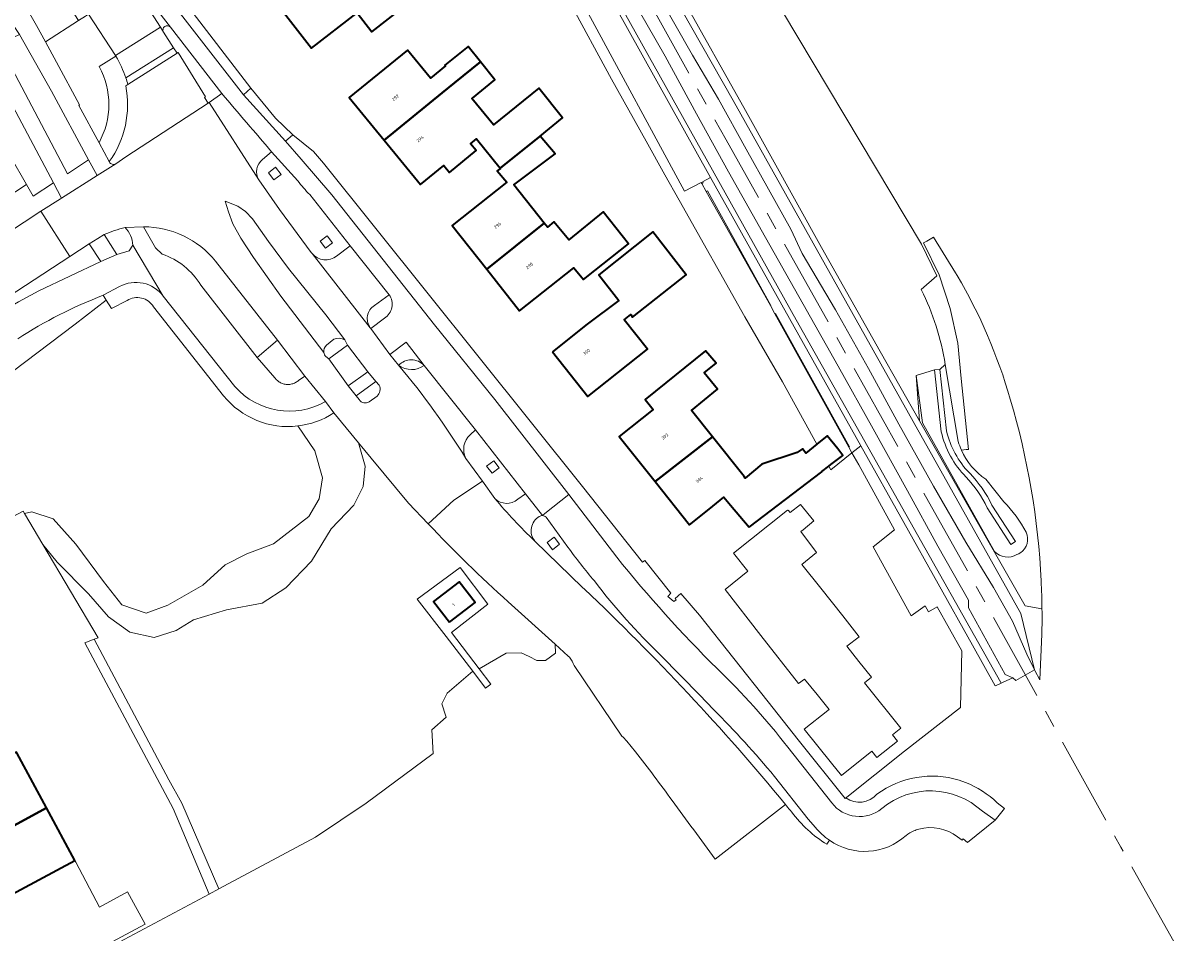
# Model space of a CAD drawing. Header units: metres. Extents: x 154586 to 156144, y 460369 to 462495.
# Tile 19 of 25: x 155422 to 155551, y 461432 to 461534. Entities that reach past the tile are written whole.
import ezdxf
from ezdxf.enums import TextEntityAlignment as Align

# ---------------------------------------------------------------- set-up
doc = ezdxf.new("R2010")
doc.units = ezdxf.units.M
doc.linetypes.add('AM-AS-SO', pattern=[16, 10, -2, 2, -2])
for name, color, linetype, lineweight in [('B-WE-AM-AS_SPOOR_TREIN-G', 10, 'AM-AS-SO', 18), ('B-WE-GR-BEPLANTING_CULTUUR_BODEMBEDEKKER-GV', 90, 'Continuous', 18), ('B-WE-GR-BEPLANTING_CULTUUR_BOSPLANTSOEN-GV', 90, 'Continuous', 18), ('B-WE-GR-BOS_LOOF-GV', 40, 'Continuous', 13), ('B-WE-GR-GROENVOORZIENING-GV', 80, 'Continuous', 18), ('B-WE-GW-TALUD_KRUIN-G', 90, 'Continuous', 18), ('B-WE-IE-TERREINAFSCHEIDING_KUNSTMATIG_HEKWERK-G', 20, 'IE-TERREINAFSCHEIDING_KUNSTMATIG-SO', 18), ('B-WE-OG-BEBOUWING-GV', 7, 'Continuous', 35), ('B-WE-OG-BEBOUWING-T18', 10, 'Continuous', 18), ('B-WE-OG-TERREIN_BEGROEID-GV', 7, 'Continuous', 18), ('B-WE-OG-TERREIN_ERF-GV', 7, 'Continuous', 18), ('B-WE-OG-TERREIN_OEVER-GV', 7, 'Continuous', 18), ('B-WE-VH-OPENVERHARDING_BETONELEMENT-GV', 90, 'Continuous', 18), ('B-WE-VH-VERHARDING_ASFALT-GV', 252, 'Continuous', 18), ('B-WE-VH-VERHARDING_BETONSTRAATSTEEN-GV', 7, 'Continuous', 18), ('B-WE-VH-VERHARDING_HALFVERHARDING-GV', 252, 'Continuous', 18), ('B-WE-VH-VERHARDING_HALFVERHARDING_GRASBETONSTEEN-GV', 130, 'Continuous', 18), ('B-WE-VH-VERHARDING_STRAATBAKSTEEN-GV', 252, 'Continuous', 18), ('B-WE-VH-VERHARDING_TEGEL-GV', 252, 'Continuous', 18)]:
    doc.layers.add(name, color=color, linetype=linetype, lineweight=lineweight)
doc.styles.add('NLCS-ISO-M200-T18', font='NLCS-ISO.ttf', dxfattribs={"height": 0.36})
doc.linetypes.add('IE-TERREINAFSCHEIDING_KUNSTMATIG-SO', pattern='A,4,[82,NLCS.SHX,S=0.75,R=90,X=0,Y=0],4,-2', length=10)

msp = doc.modelspace()

# ---------------------------------------------------------------- linework, layer by layer
at = {"layer": 'B-WE-AM-AS_SPOOR_TREIN-G', "flags": 128}
msp.add_lwpolyline([(156143.724, 460368.701), (156140.302, 460374.77), (156125.261, 460401.826), (156110.971, 460427.356), (156097.197, 460452.217), (156084.31, 460475.181), (156069.781, 460501.144), (156052.825, 460531.525), (156032.415, 460568.085), (156016.604, 460596.383), (156002.927, 460620.847), (155986.286, 460650.656), (155972.31, 460675.55), (155960.201, 460697.267), (155941.908, 460730.161), (155926.553, 460757.664), (155912.596, 460782.629), (155898.723, 460807.55), (155884.514, 460832.972), (155874.42, 460851.088), (155855.512, 460885.017), (155839.199, 460914.231), (155821.78, 460945.401), (155804.55, 460976.228), (155788.385, 461005.226), (155772.79, 461033.136), (155759.103, 461057.626), (155743.701, 461085.255), (155727.742, 461113.741), (155714.259, 461137.805), (155701.543, 461160.74), (155688.031, 461184.967), (155672.897, 461211.998), (155658.384, 461238), (155648.351, 461255.973), (155631.803, 461285.539), (155617.005, 461312.012), (155604.143, 461335.108), (155586.106, 461367.342), (155573.02, 461390.792), (155559.991, 461413.975), (155544.73, 461441.297), (155529.591, 461468.574), (155516.181, 461492.539), (155500.425, 461520.67), (155487.311, 461544.201), (155472.908, 461569.975), (155459.676, 461593.56), (155452.428, 461606.124), (155446.443, 461616.221), (155440.009, 461626.758), (155432.431, 461638.783), (155427.999, 461645.62), (155419.637, 461658.231), (155411.687, 461669.817), (155404.43, 461680.083), (155396.489, 461691.108), (155386.222, 461704.969), (155375.934, 461718.105), (155367.385, 461728.826), (155358.538, 461739.712), (155349.636, 461750.151), (155339.349, 461762.035), (155326.593, 461776.143), (155315.623, 461787.804), (155302.965, 461800.863), (155286.683, 461817.004), (155279.088, 461824.405), (155265.87, 461837.192), (155251.91, 461850.736), (155235.055, 461867.015), (155223.768, 461877.851), (155210.731, 461890.47), (155196.665, 461904.045), (155180.515, 461919.578), (155162.215, 461937.301), (155146.061, 461952.951), (155129.233, 461969.126), (155112.429, 461985.449), (155089.419, 462007.664), (155069.182, 462027.224), (155049.179, 462046.54), (155031.327, 462063.779), (155013.24, 462081.298), (154991.538, 462102.251), (154971.216, 462121.853), (154947.336, 462145.018), (154926.087, 462165.465), (154903.331, 462187.394), (154885.668, 462204.449), (154866.26, 462223.265), (154854.532, 462234.618), (154837.057, 462251.563), (154828.307, 462260.46), (154819.869, 462269.224), (154807.197, 462281.919), (154798.331, 462290.411), (154775.258, 462312.873), (154762.216, 462325.461), (154742.643, 462344.37), (154723.927, 462362.402), (154710.544, 462375.359), (154692.99, 462392.257), (154675.511, 462409.117), (154657.482, 462426.5), (154637.826, 462445.435), (154617.093, 462465.509), (154594.11, 462487.696), (154586.212, 462495.316)], dxfattribs=at)
at = {"layer": 'B-WE-GR-BEPLANTING_CULTUUR_BODEMBEDEKKER-GV', "flags": 128}
for points in [[(155431.906, 461530.145), (155428.896, 461534.782), (155428.544, 461534.556), (155427.772, 461534.059), (155424.047, 461531.667), (155425.289, 461529.393), (155427.885, 461524.6), (155427.787, 461524.539), (155430.066, 461520.35)], [(155430.095, 461528.899), (155431.961, 461530.06), (155431.906, 461530.145)], [(155435.069, 461510.92), (155436.397, 461508.576), (155437.143, 461507.846)], [(155441.477, 461504.372), (155447.803, 461496.269), (155450.086, 461498.187), (155443.136, 461507.072)]]:
    msp.add_lwpolyline(points, dxfattribs=at)
for points in [[(155421.156, 461532.5), (155418.831, 461531.395), (155426.517, 461516.856), (155428.88, 461518.445), (155424.739, 461526.152)], [(155412.301, 461520.812), (155414.949, 461522.201), (155417.636, 461523.61), (155420.188, 461518.744), (155421.92, 461515.676), (155422.665, 461514.356), (155424.942, 461515.853), (155419.117, 461526.848), (155417.142, 461530.449), (155402.61, 461522.633), (155405.578, 461517.286), (155406.615, 461517.83), (155409.652, 461519.423)]]:
    msp.add_lwpolyline(points, close=True, dxfattribs=at)
at = {"layer": 'B-WE-GR-BEPLANTING_CULTUUR_BODEMBEDEKKER-GV'}
for points in [[(155430.066, 461520.35, 0.2553513), (155430.095, 461528.899)], [(155443.136, 461507.072, 0.2253532), (155435.069, 461510.92)], [(155437.143, 461507.846, -0.1793284), (155441.477, 461504.372)]]:
    msp.add_lwpolyline(points, format="xyb", dxfattribs=at)
at = {"layer": 'B-WE-GR-BEPLANTING_CULTUUR_BOSPLANTSOEN-GV', "flags": 128}
for points in [[(155397.767, 461693.535), (155407.323, 461680.354), (155416.423, 461667.278), (155424.151, 461655.873), (155431.888, 461644.11), (155437.93, 461634.717), (155444.752, 461623.7), (155458.757, 461599.989), (155465.244, 461588.858), (155485.954, 461551.613), (155491.943, 461541.451), (155501.223, 461525.092), (155533.5, 461467.521), (155535.047, 461461.22), (155535.05, 461461.136)], [(155522.329, 461503.867), (155524.06, 461505.423), (155522.343, 461508.984), (155466.958, 461601.741), (155464.937, 461605.165), (155462.705, 461608.442), (155443.958, 461634.441), (155437.588, 461644.605)], [(155433.206, 461502.654), (155431.463, 461501.736), (155430.866, 461502.702), (155427.386, 461500), (155417.5, 461492.564), (155406.354, 461485.016), (155397.923, 461479.682), (155387.361, 461473.14), (155384.694, 461471.27), (155384.578, 461470.783), (155384.964, 461470.461), (155388.532, 461471.347), (155396.883, 461475.7), (155404.015, 461478.39), (155408.083, 461479.751), (155412.062, 461480.73), (155413.916, 461480.541), (155415.397, 461479.177), (155416.236, 461477.721), (155417.804, 461477.047), (155417.928, 461477.112), (155421.541, 461478.994), (155421.686, 461478.75)], [(155444.036, 461491.961), (155436.184, 461501.948)], [(155535.869, 461468.033), (155533.97, 461468.374), (155522.134, 461489.127), (155521.744, 461494.225), (155523.799, 461494.851), (155524.396, 461494.917), (155525.022, 461495.463)], [(155452.369, 461488.566), (155454.271, 461485.782), (155455.133, 461482.754), (155454.756, 461480.384), (155453.601, 461478.424), (155449.653, 461475.329), (155446.661, 461474.231), (155444.221, 461472.969), (155441.709, 461470.709), (155437.799, 461468.456), (155435.369, 461467.581), (155432.612, 461468.481), (155430.554, 461471.116), (155427.479, 461475.317), (155424.927, 461478.131), (155422.508, 461478.946), (155421.686, 461478.75), (155423.745, 461475.283), (155425.352, 461473.274), (155428.895, 461469.731), (155431.125, 461467.146), (155433.506, 461465.421), (155436.27, 461464.819), (155438.719, 461465.624), (155440.682, 461466.803), (155444.383, 461467.926), (155448.353, 461468.673), (155451.012, 461470.395), (155453.902, 461473.413), (155456.119, 461477.018), (155458.647, 461479.668), (155459.707, 461481.772), (155459.929, 461484.069), (155459.172, 461486.675), (155456.402, 461490.037)], [(155421.686, 461478.75), (155422.508, 461478.946), (155424.927, 461478.131), (155427.479, 461475.317), (155430.554, 461471.116), (155432.612, 461468.481), (155435.369, 461467.581), (155437.799, 461468.456), (155441.709, 461470.709), (155444.221, 461472.969), (155446.661, 461474.231), (155449.653, 461475.329), (155453.601, 461478.424), (155454.756, 461480.384), (155455.133, 461482.754), (155454.271, 461485.782), (155452.369, 461488.566)], [(155535.05, 461461.136), (155535.636, 461460.074), (155535.855, 461465.214)]]:
    msp.add_lwpolyline(points, dxfattribs=at)
at = {"layer": 'B-WE-GR-BEPLANTING_CULTUUR_BOSPLANTSOEN-GV'}
for points in [[(155436.184, 461501.948, 0.4149667), (155433.206, 461502.654)], [(155525.022, 461495.463, 0.0736432), (155522.329, 461503.867)], [(155452.369, 461488.566, -0.2574561), (155444.036, 461491.961)], [(155456.402, 461490.037, -0.1167232), (155452.369, 461488.566)], [(155535.855, 461465.214, 0.0085117), (155535.869, 461468.033)]]:
    msp.add_lwpolyline(points, format="xyb", dxfattribs=at)
at = {"layer": 'B-WE-GR-BOS_LOOF-GV', "flags": 128}
for points in [[(155467.007, 461477.581), (155464.802, 461479.891), (155460.59, 461484.954), (155459.172, 461486.675), (155459.929, 461484.069), (155459.707, 461481.772), (155458.647, 461479.668), (155456.119, 461477.018), (155453.902, 461473.413), (155451.012, 461470.395), (155448.353, 461468.673), (155444.383, 461467.926), (155440.682, 461466.803), (155438.719, 461465.624), (155436.27, 461464.819), (155433.506, 461465.421), (155431.125, 461467.146), (155428.895, 461469.731), (155425.352, 461473.274), (155423.745, 461475.283), (155429.965, 461464.809), (155429.527, 461464.648)], [(155429.527, 461464.648), (155437.889, 461448.855), (155439.375, 461446.247), (155443.524, 461436.639), (155454.354, 461442.43), (155460.036, 461446.242), (155467.558, 461451.816), (155467.425, 461454.455), (155469.013, 461455.897), (155468.973, 461456.022), (155468.534, 461457.39), (155469.12, 461458.588), (155472.006, 461461.04), (155469.029, 461464.955), (155465.756, 461469.116), (155470.577, 461472.698), (155473.681, 461468.57), (155469.611, 461465.382), (155472.724, 461461.319), (155475.762, 461463.09), (155477.419, 461463.111), (155478.315, 461462.703), (155479.179, 461462.251), (155480.166, 461462.25), (155481.266, 461463.056), (155481.236, 461464.076), (155475.99, 461468.819)]]:
    msp.add_lwpolyline(points, dxfattribs=at)
at = {"layer": 'B-WE-GR-BOS_LOOF-GV'}
msp.add_lwpolyline([(155475.99, 461468.819, -0.020006), (155467.007, 461477.581)], format="xyb", dxfattribs=at)
at = {"layer": 'B-WE-GR-GROENVOORZIENING-GV', "flags": 128}
for points in [[(155468.459, 461571.771), (155508.291, 461500.472), (155531.258, 461459.788), (155531.292, 461459.72), (155531.524, 461459.826), (155532.598, 461460.313), (155531.729, 461460.67), (155527.614, 461468.171), (155527.622, 461469.017), (155524.197, 461475.09), (155520.783, 461481.295), (155516.91, 461488.244), (155512.994, 461495.266), (155508.575, 461503.11), (155504.837, 461509.711), (155500.701, 461517.08), (155497.115, 461523.582), (155493.59, 461530.075), (155489.693, 461536.888)], [(155484.952, 461534.882), (155495.768, 461514.909), (155497.632, 461515.904), (155497.701, 461515.781), (155497.838, 461515.857), (155497.772, 461515.976), (155498.669, 461516.457), (155515.536, 461486.342), (155520.359, 461477.729), (155528.065, 461463.971), (155530.617, 461459.414), (155530.722, 461459.461), (155531.292, 461459.72), (155531.258, 461459.788), (155508.291, 461500.472), (155468.459, 461571.771)], [(155492.683, 461537.187), (155496.643, 461530.162), (155499.57, 461525.248), (155502.686, 461519.634), (155507.688, 461510.635), (155508.968, 461507.937), (155512.7, 461501.586), (155516.403, 461495.033), (155519.813, 461488.785), (155523.696, 461481.805), (155527.328, 461475.532), (155530.421, 461470.43), (155532.571, 461466.668), (155534.152, 461462.951), (155535.022, 461461.187), (155535.05, 461461.136), (155535.047, 461461.22), (155533.5, 461467.521), (155501.223, 461525.092), (155491.943, 461541.451)]]:
    msp.add_lwpolyline(points, dxfattribs=at)
for points in [[(155449.695, 461516.191), (155450.486, 461516.803), (155449.875, 461517.594), (155449.083, 461516.983)], [(155498.189, 461514.882), (155505.396, 461502.07), (155505.458, 461502.105), (155498.333, 461514.962)], [(155456.263, 461509.118), (155455.652, 461509.909), (155454.86, 461509.298), (155455.472, 461508.506)], [(155514.198, 461486.193), (155514.257, 461486.226), (155505.964, 461501.192), (155505.888, 461501.15)], [(155474.96, 461483.882), (155474.349, 461484.673), (155473.557, 461484.062), (155474.169, 461483.27)], [(155481.742, 461475.297), (155481.131, 461476.088), (155480.339, 461475.477), (155480.951, 461474.685)]]:
    msp.add_lwpolyline(points, close=True, dxfattribs=at)
at = {"layer": 'B-WE-GW-TALUD_KRUIN-G', "flags": 128}
msp.add_lwpolyline([(155382.831, 461470.03), (155384.694, 461471.27), (155387.361, 461473.14), (155397.923, 461479.682), (155406.354, 461485.016), (155417.5, 461492.564), (155427.386, 461500), (155430.866, 461502.702)], dxfattribs=at)
at = {"layer": 'B-WE-IE-TERREINAFSCHEIDING_KUNSTMATIG_HEKWERK-G', "flags": 128}
for points in [[(155277.436, 461833.581), (155276.116, 461832.167), (155283.272, 461825.128), (155292.196, 461816.484), (155302.758, 461805.875), (155308.334, 461800.181), (155314.965, 461793.378), (155320.177, 461787.999), (155327.046, 461780.724), (155333.789, 461773.371), (155345.421, 461760.419), (155350.328, 461754.664), (155360.003, 461743.222), (155371.061, 461729.742), (155381.959, 461716.074), (155386.563, 461710.112), (155392.644, 461702.163), (155401.343, 461690.367), (155410.404, 461677.667), (155419.454, 461664.635), (155427.827, 461652.238), (155432.782, 461644.619), (155440.515, 461632.452), (155444.653, 461625.739), (155449.844, 461617.203), (155459.963, 461599.926), (155467.375, 461586.818), (155474.675, 461573.888), (155479.617, 461565.044), (155484.567, 461556.225), (155491.921, 461543.066), (155495.458, 461536.729), (155502.6, 461523.953), (155511.142, 461508.603), (155517.727, 461496.912), (155522.134, 461489.127), (155533.97, 461468.374)], [(155434.472, 461628.904), (155445.231, 461611.247), (155455.051, 461594.369), (155458.796, 461587.845), (155469.701, 461568.425), (155477.49, 461554.417), (155487.9, 461535.792), (155498.669, 461516.457)], [(155498.669, 461516.457), (155515.536, 461486.342)], [(155497.701, 461515.781), (155497.632, 461515.904)], [(155498.189, 461514.882), (155497.701, 461515.781)], [(155505.396, 461502.07), (155498.189, 461514.882)], [(155505.888, 461501.15), (155505.396, 461502.07)], [(155514.198, 461486.193), (155505.888, 461501.15)], [(155421.686, 461478.75), (155421.541, 461478.994), (155417.928, 461477.112)], [(155423.745, 461475.283), (155421.686, 461478.75)], [(155429.527, 461464.648), (155429.965, 461464.809), (155423.745, 461475.283)]]:
    msp.add_lwpolyline(points, dxfattribs=at)
at = {"layer": 'B-WE-OG-BEBOUWING-GV', "flags": 128}
for points in [[(155460.082, 461543.838), (155449.971, 461536.023), (155453.898, 461530.95), (155459.025, 461534.92), (155460.66, 461532.781), (155465.622, 461536.691), (155465.651, 461536.714)], [(155472.85, 461529.436), (155471.471, 461531.143), (155468.849, 461529.062), (155468.93, 461528.981), (155467.245, 461527.598), (155464.666, 461530.753), (155458.147, 461525.424), (155462.054, 461520.645), (155468.583, 461525.961), (155469.944, 461527.07)], [(155472.85, 461529.436), (155469.944, 461527.07), (155468.583, 461525.961), (155462.054, 461520.645), (155466.136, 461515.652), (155468.768, 461517.804), (155469.401, 461517.03), (155472.382, 461519.467), (155471.749, 461520.241), (155472.437, 461520.804), (155475.084, 461517.508), (155479.549, 461521.104), (155482.067, 461523.131), (155479.416, 461526.483), (155474.312, 461522.349), (155471.914, 461525.31), (155471.974, 461525.359), (155474.471, 461527.413)], [(155473.568, 461506.147), (155480.022, 461511.342), (155476.619, 461515.644), (155481.256, 461519.088), (155479.549, 461521.104), (155475.084, 461517.508), (155475.117, 461517.467), (155474.739, 461517.196), (155475.819, 461515.93), (155469.674, 461511.073)], [(155473.568, 461506.147), (155477.243, 461501.499), (155483.328, 461506.313), (155484.423, 461505.013), (155485.694, 461506.019), (155489.477, 461509.012), (155486.64, 461512.58), (155482.775, 461509.473), (155481.099, 461511.473), (155480.387, 461510.88), (155480.022, 461511.342)], [(155480.944, 461496.902), (155484.925, 461491.891), (155491.609, 461497.202), (155488.992, 461500.495), (155489.719, 461501.066), (155489.935, 461500.769), (155495.936, 461505.525), (155492.207, 461510.363), (155486.152, 461505.513), (155488.381, 461502.666), (155484.841, 461500)], [(155498.89, 461487.368), (155496.553, 461490.312), (155499.464, 461492.683), (155497.978, 461494.548), (155499.302, 461495.629), (155498.113, 461497.007), (155491.356, 461491.522), (155492.228, 461490.411), (155488.438, 461487.403), (155492.461, 461482.333)], [(155503.011, 461477.199), (155511.167, 461483.434), (155511.155, 461483.455), (155511.956, 461484.063), (155512.182, 461484.234), (155513.533, 461485.259), (155512.979, 461486.005), (155511.77, 461487.468), (155511.573, 461487.308), (155510.601, 461486.522), (155509.364, 461485.522), (155508.986, 461486.009), (155508.418, 461485.603), (155504.445, 461484.28), (155502.572, 461482.728), (155502.443, 461482.891), (155498.89, 461487.368), (155492.461, 461482.333), (155496.33, 461477.457), (155498.544, 461479.215), (155500.178, 461480.586), (155500.931, 461479.686)], [(155469.394, 461466.535), (155472.271, 461468.763), (155470.467, 461471.093), (155467.59, 461468.864)], [(155420.844, 461451.903), (155420.814, 461451.958), (155406.673, 461444.329), (155408.29, 461441.326), (155411.427, 461442.975), (155413.168, 461439.741), (155424.177, 461445.714)], [(155424.177, 461445.714), (155413.168, 461439.741), (155414.693, 461436.908), (155411.569, 461435.239), (155413.178, 461432.249), (155413.194, 461432.22), (155427.368, 461439.791)]]:
    msp.add_lwpolyline(points, close=True, dxfattribs=at)
at = {"layer": 'B-WE-OG-TERREIN_BEGROEID-GV', "flags": 128}
for points in [[(155526.356, 461505.471), (155526.184, 461505.764), (155523.69, 461509.758), (155522.956, 461509.309), (155522.59, 461509.117), (155524.32, 461505.528), (155525.55, 461501.751), (155526.413, 461497.845), (155526.789, 461493.887), (155527.632, 461485.943), (155527.364, 461485.915)], [(155383.473, 461473.951), (155382.213, 461472.377), (155382.186, 461471.203), (155382.831, 461470.03), (155384.694, 461471.27), (155387.361, 461473.14), (155397.923, 461479.682), (155406.354, 461485.016), (155417.5, 461492.564), (155427.386, 461500), (155430.866, 461502.702), (155430.533, 461503.242)], [(155530.543, 461474.497), (155522.474, 461488.922), (155521.744, 461494.225), (155522.134, 461489.127), (155533.97, 461468.374), (155535.869, 461468.033)], [(155527.364, 461485.915), (155526.825, 461485.865)], [(155529.563, 461482.591), (155531.582, 461480.056)]]:
    msp.add_lwpolyline(points, dxfattribs=at)
at = {"layer": 'B-WE-OG-TERREIN_BEGROEID-GV'}
for points in [[(155532.312, 461491.584, 0.061637), (155526.356, 461505.471)], [(155430.533, 461503.242, 0.0514572), (155420.94, 461498.35)], [(155535.776, 461471.174, 0.0602585), (155532.312, 461491.584)], [(155526.825, 461485.865, 0.1413577), (155529.563, 461482.591)], [(155531.582, 461480.056, -0.0761055), (155534.088, 461476.637)], [(155534.088, 461476.637, -0.3794336), (155533.44, 461474.338)], [(155533.058, 461474.152, -0.3614478), (155530.543, 461474.497)], [(155533.44, 461474.338, -0.0568581), (155533.058, 461474.152)], [(155535.869, 461468.033, 0.0092341), (155535.776, 461471.174)]]:
    msp.add_lwpolyline(points, format="xyb", dxfattribs=at)
at = {"layer": 'B-WE-OG-TERREIN_ERF-GV', "flags": 128}
for points in [[(155460.082, 461543.838), (155465.651, 461536.714), (155465.622, 461536.691), (155460.66, 461532.781), (155459.025, 461534.92), (155453.898, 461530.95), (155449.971, 461536.023), (155446.098, 461541.027), (155451.159, 461544.946), (155449.463, 461547.207), (155454.401, 461551.021), (155456.283, 461548.699)], [(155480.022, 461511.342), (155480.387, 461510.88), (155481.099, 461511.473), (155482.775, 461509.473), (155486.64, 461512.58), (155489.477, 461509.012), (155485.694, 461506.019), (155484.423, 461505.013), (155483.328, 461506.313), (155477.243, 461501.499), (155473.568, 461506.147), (155469.674, 461511.073), (155475.819, 461515.93), (155474.739, 461517.196), (155475.117, 461517.467), (155475.084, 461517.508), (155472.437, 461520.804), (155471.749, 461520.241), (155472.382, 461519.467), (155469.401, 461517.03), (155468.768, 461517.804), (155466.136, 461515.652), (155462.054, 461520.645), (155458.147, 461525.424), (155464.666, 461530.753), (155467.245, 461527.598), (155468.93, 461528.981), (155468.849, 461529.062), (155471.471, 461531.143), (155472.85, 461529.436), (155474.471, 461527.413), (155471.974, 461525.359), (155471.914, 461525.31), (155474.312, 461522.349), (155479.416, 461526.483), (155482.067, 461523.131), (155479.549, 461521.104), (155481.256, 461519.088), (155476.619, 461515.644)], [(155480.944, 461496.902), (155484.841, 461500), (155488.381, 461502.666), (155486.152, 461505.513), (155492.207, 461510.363), (155495.936, 461505.525), (155489.935, 461500.769), (155489.719, 461501.066), (155488.992, 461500.495), (155491.609, 461497.202), (155484.925, 461491.891)], [(155504.339, 461465.067), (155500.313, 461470.236), (155502.865, 461472.274), (155501.261, 461474.282), (155507.314, 461479.114), (155507.337, 461479.085), (155507.386, 461479.124), (155507.602, 461478.853), (155508.792, 461479.772), (155510.278, 461477.907), (155509.066, 461476.92), (155508.825, 461476.709), (155510.575, 461474.366), (155508.915, 461473.029), (155511.042, 461470.365), (155513.519, 461467.263), (155515.342, 461464.909), (155513.964, 461463.842), (155515.316, 461462.148), (155516.733, 461460.372), (155515.952, 461459.749), (155520.021, 461454.651), (155519.089, 461453.907), (155519.64, 461453.217), (155517.344, 461451.385), (155516.793, 461452.075), (155513.357, 461449.332), (155512.242, 461450.729), (155509.195, 461454.549), (155511.837, 461456.657), (155511.981, 461456.768), (155510.629, 461458.421), (155509.208, 461460.159), (155508.556, 461459.655)], [(155472.006, 461461.04), (155473.431, 461459.165), (155474.033, 461459.61), (155472.724, 461461.319), (155469.611, 461465.382), (155473.681, 461468.57), (155470.577, 461472.698), (155465.756, 461469.116), (155469.029, 461464.955)], [(155469.394, 461466.535), (155467.59, 461468.864), (155470.467, 461471.093), (155472.271, 461468.763)], [(155429.527, 461464.648), (155428.458, 461464.239), (155438.386, 461445.645), (155442.419, 461436.048), (155443.524, 461436.639), (155439.375, 461446.247), (155437.889, 461448.855)]]:
    msp.add_lwpolyline(points, close=True, dxfattribs=at)
for points in [[(155439.862, 461535.846), (155447.106, 461526.473), (155449.867, 461523.104), (155451.795, 461521.249), (155454.12, 461519.369), (155455.234, 461518.045), (155484.324, 461481.767), (155491.059, 461473.279), (155491.29, 461473.458), (155494.218, 461469.792), (155493.879, 461469.44), (155494.55, 461468.857), (155494.82, 461469.051), (155494.708, 461469.207), (155495.347, 461469.785), (155497.432, 461467.353), (155505.152, 461457.595), (155508.513, 461453.346), (155513.771, 461446.77), (155520.448, 461452.094), (155526.708, 461456.991), (155526.867, 461463.354), (155524.118, 461468.265), (155523.131, 461467.725), (155522.761, 461468.368), (155521.2, 461467.282), (155516.935, 461475.023), (155519.332, 461476.917), (155515.302, 461484.214), (155514.55, 461485.552), (155512.181, 461483.654), (155511.956, 461484.063), (155511.155, 461483.455), (155511.167, 461483.434), (155503.011, 461477.199), (155500.931, 461479.686), (155500.178, 461480.586), (155498.544, 461479.215), (155496.33, 461477.457), (155492.461, 461482.333), (155488.438, 461487.403), (155492.228, 461490.411), (155491.356, 461491.522), (155498.113, 461497.007), (155499.302, 461495.629), (155497.978, 461494.548), (155499.464, 461492.683), (155496.553, 461490.312), (155498.89, 461487.368), (155502.443, 461482.891), (155502.572, 461482.728), (155504.445, 461484.28), (155508.418, 461485.603), (155508.986, 461486.009), (155509.364, 461485.522), (155510.601, 461486.522), (155506.745, 461493.52), (155502.51, 461500.801), (155495.158, 461513.917), (155493.562, 461516.764), (155491.447, 461520.538), (155487.578, 461527.491), (155482.825, 461536.246)], [(155482.825, 461536.246), (155487.578, 461527.491), (155491.447, 461520.538), (155493.562, 461516.764), (155495.158, 461513.917), (155502.51, 461500.801), (155506.745, 461493.52), (155510.601, 461486.522), (155511.573, 461487.308), (155511.77, 461487.468), (155512.979, 461486.005), (155513.533, 461485.259), (155512.182, 461484.234), (155511.956, 461484.063), (155512.181, 461483.654), (155514.55, 461485.552), (155514.198, 461486.193), (155505.888, 461501.15), (155505.396, 461502.07), (155498.189, 461514.882), (155497.701, 461515.781), (155497.632, 461515.904), (155495.768, 461514.909), (155484.952, 461534.882)], [(155431.764, 461430.35), (155442.419, 461436.048), (155438.386, 461445.645), (155428.458, 461464.239), (155429.527, 461464.648), (155429.965, 461464.809), (155423.745, 461475.283), (155421.686, 461478.75), (155421.541, 461478.994)], [(155420.844, 461451.903), (155424.177, 461445.714), (155427.368, 461439.791), (155427.457, 461439.625), (155430.102, 461434.556), (155433.271, 461436.279), (155435.243, 461432.657), (155427.837, 461428.713)]]:
    msp.add_lwpolyline(points, dxfattribs=at)
at = {"layer": 'B-WE-OG-TERREIN_OEVER-GV', "flags": 128}
for points in [[(155526.476, 461486.824), (155525.022, 461495.463), (155524.396, 461494.917), (155525.162, 461488.026)], [(155524.57, 461487.927), (155523.799, 461494.851), (155521.744, 461494.225), (155522.474, 461488.922), (155530.543, 461474.497)], [(155531.582, 461480.056), (155529.563, 461482.591)], [(155530.26, 461479.68), (155532.883, 461475.595), (155532.379, 461475.271), (155529.734, 461479.388)]]:
    msp.add_lwpolyline(points, dxfattribs=at)
at = {"layer": 'B-WE-OG-TERREIN_OEVER-GV'}
for points in [[(155527.341, 461482.844, -0.1415376), (155524.57, 461487.927)], [(155525.162, 461488.026, 0.1407911), (155527.77, 461483.264)], [(155526.825, 461485.865, -0.032231), (155526.476, 461486.824)], [(155529.563, 461482.591, -0.1413577), (155526.825, 461485.865)], [(155529.734, 461479.388, 0.0812307), (155527.341, 461482.844)], [(155527.77, 461483.264, -0.0803455), (155530.26, 461479.68)], [(155534.088, 461476.637, 0.0761055), (155531.582, 461480.056)], [(155533.44, 461474.338, 0.3794336), (155534.088, 461476.637)], [(155530.543, 461474.497, 0.3614478), (155533.058, 461474.152)], [(155533.058, 461474.152, 0.0568581), (155533.44, 461474.338)]]:
    msp.add_lwpolyline(points, format="xyb", dxfattribs=at)
at = {"layer": 'B-WE-VH-OPENVERHARDING_BETONELEMENT-GV', "flags": 128}
msp.add_lwpolyline([(155433.31, 461526.877), (155438.833, 461530.401), (155438.433, 461531.019), (155433.079, 461527.619)], dxfattribs=at)
at = {"layer": 'B-WE-VH-OPENVERHARDING_BETONELEMENT-GV'}
msp.add_lwpolyline([(155433.079, 461527.619, -0.0150449), (155433.31, 461526.877)], format="xyb", dxfattribs=at)
at = {"layer": 'B-WE-VH-VERHARDING_ASFALT-GV', "flags": 128}
for points in [[(155428.896, 461534.782), (155431.906, 461530.145), (155436.953, 461533.313), (155434.883, 461536.599), (155432.332, 461540.495), (155432.197, 461540.416), (155427.451, 461546.809), (155422.486, 461553.702), (155418.121, 461559.963), (155416.012, 461563.19), (155365.782, 461640.041), (155362.888, 461638.167), (155398.134, 461584.217)], [(155433.079, 461527.619), (155438.433, 461531.019), (155437.29, 461532.777), (155436.953, 461533.313), (155431.906, 461530.145), (155431.961, 461530.06)], [(155463.686, 461495.378), (155462.691, 461496.572), (155460.566, 461499.504), (155460.498, 461499.591), (155453.965, 461507.922), (155453.885, 461508.024), (155450.317, 461512.853), (155448.002, 461516.181), (155442.429, 461524.867), (155442.3, 461524.788), (155433.079, 461518.76), (155431.942, 461517.997), (155429.874, 461516.672), (155425.855, 461514.129), (155425.727, 461514.047), (155423.534, 461512.679), (155426.801, 461507.581), (155428.954, 461508.997)], [(155455.298, 461496.808), (155450.449, 461503.131), (155447.393, 461507.455), (155445.975, 461509.635), (155445.083, 461511.238), (155444.575, 461512.582), (155444.229, 461513.799), (155445.629, 461513.236), (155446.519, 461512.637), (155447.301, 461511.819), (155449.081, 461509.258), (155451.337, 461506.231), (155455.514, 461501.052), (155457.628, 461498.216), (155457.961, 461497.637), (155460.21, 461494.662), (155461.134, 461493.547)], [(155335.117, 461447.72), (155358.975, 461463.259), (155368.114, 461469.211), (155368.151, 461469.235), (155368.178, 461469.25), (155378.89, 461476.276), (155378.937, 461476.307), (155426.801, 461507.581), (155423.534, 461512.679), (155406.204, 461501.252), (155406.109, 461501.19), (155369.961, 461477.512), (155369.48, 461477.234), (155361.9, 461472.261), (155361.059, 461471.708), (155322.083, 461446.188), (155326.101, 461441.526)], [(155432.983, 461510.857), (155433.008, 461510.858), (155435.069, 461510.92)], [(155437.143, 461507.846), (155436.397, 461508.576), (155435.069, 461510.92), (155433.008, 461510.858), (155433.162, 461510.644), (155433.325, 461510.417), (155433.468, 461510.178), (155433.591, 461509.928), (155433.694, 461509.668), (155433.775, 461509.401), (155433.834, 461509.129), (155433.871, 461508.852), (155437.266, 461503.149)], [(155428.954, 461508.997), (155429.921, 461509.608), (155430.661, 461510.054)], [(155437.266, 461503.149), (155433.871, 461508.852), (155433.459, 461508.237), (155432.079, 461507.803), (155430.255, 461507.011), (155423.316, 461503.722), (155421.037, 461502.516), (155418.826, 461501.228), (155418.805, 461501.216), (155379.507, 461475.456), (155379.425, 461475.405), (155368.755, 461468.443), (155368.691, 461468.39), (155368.656, 461468.368), (155359.524, 461462.415), (155355.758, 461459.826), (155343.47, 461451.92), (155342.603, 461451.409), (155341.758, 461450.856), (155340.939, 461450.263), (155340.166, 461449.648), (155336.122, 461446.305), (155331.551, 461442.262)], [(155379.425, 461475.405), (155379.507, 461475.456), (155418.805, 461501.216), (155418.826, 461501.228), (155421.037, 461502.516), (155423.316, 461503.722), (155430.255, 461507.011), (155428.954, 461508.997), (155426.801, 461507.581), (155378.937, 461476.307), (155378.89, 461476.276)], [(155443.136, 461507.072), (155450.086, 461498.187), (155453.174, 461494.172), (155455.472, 461491.313), (155456.402, 461490.037), (155459.172, 461486.675), (155460.59, 461484.954), (155464.802, 461479.891), (155467.007, 461477.581), (155469.895, 461480.237), (155473.091, 461482.377), (155471.224, 461484.937)], [(155455.472, 461491.313), (155453.174, 461494.172), (155452.459, 461493.687), (155452.374, 461493.615), (155452.288, 461493.551), (155452.197, 461493.491), (155452.103, 461493.437), (155452.006, 461493.39), (155451.906, 461493.347), (155451.804, 461493.311), (155451.7, 461493.281), (155451.594, 461493.258), (155451.487, 461493.241), (155451.38, 461493.23), (155451.271, 461493.226), (155451.163, 461493.228), (155451.055, 461493.237), (155450.948, 461493.252), (155450.842, 461493.274), (155450.737, 461493.301), (155450.634, 461493.335), (155450.534, 461493.376), (155450.436, 461493.422), (155450.341, 461493.474), (155450.249, 461493.532), (155450.161, 461493.595), (155450.077, 461493.663), (155449.997, 461493.736), (155449.922, 461493.814), (155449.851, 461493.896), (155449.787, 461493.981), (155447.803, 461496.269), (155441.477, 461504.372)], [(155430.533, 461503.242), (155432.363, 461504.219)], [(155437.266, 461503.149), (155437.274, 461503.138), (155445.311, 461492.98)], [(155459.269, 461491.524), (155458.908, 461491.932), (155458.024, 461493.055), (155455.842, 461496.085), (155455.511, 461496.355)], [(155461.134, 461493.547), (155461.504, 461493.138)], [(155461.27, 461491.924), (155460.392, 461491.269)], [(155474.461, 461480.442), (155473.091, 461482.377), (155469.895, 461480.237), (155467.007, 461477.581)], [(155488.148, 461473.861), (155482.763, 461480.867), (155480.096, 461478.742), (155479.812, 461478.516)], [(155480.219, 461478.321), (155482.665, 461474.971)], [(155484.523, 461470.257), (155484.307, 461470.459), (155478.96, 461475.66)], [(155475.99, 461468.819), (155481.236, 461464.076)], [(155481.236, 461464.076), (155482.698, 461462.754), (155482.852, 461462.615)], [(155493.112, 461462.825), (155497.464, 461458.349), (155499, 461456.752)], [(155483.394, 461461.676), (155488.71, 461453.763)], [(155489.282, 461453.185), (155490.242, 461452.004)], [(155512.281, 461446.27), (155507.341, 461452.53)], [(155505.841, 461449.252), (155509.643, 461444.463), (155510.439, 461443.527)], [(155499.186, 461439.942), (155507.075, 461446.103)], [(155526.387, 461442.478), (155526.93, 461442.101), (155527.035, 461442.222), (155527.526, 461441.831), (155530.607, 461444.349), (155529.177, 461445.329)]]:
    msp.add_lwpolyline(points, dxfattribs=at)
at = {"layer": 'B-WE-VH-VERHARDING_ASFALT-GV'}
for points in [[(155431.961, 461530.06, -0.0491662), (155433.079, 461527.619)], [(155430.661, 461510.054, -0.0356515), (155432.983, 461510.857)], [(155435.069, 461510.92, -0.2253532), (155443.136, 461507.072)], [(155441.477, 461504.372, 0.1793284), (155437.143, 461507.846)], [(155432.363, 461504.219, -0.3704147), (155437.266, 461503.149)], [(155420.94, 461498.35, -0.0514572), (155430.533, 461503.242)], [(155455.511, 461496.355, -0.1438595), (155455.298, 461496.808)], [(155471.224, 461484.937, 0.0359911), (155463.686, 461495.378)], [(155445.311, 461492.98, 0.3547811), (155455.472, 461491.313)], [(155461.504, 461493.138, -0.3343923), (155461.27, 461491.924)], [(155460.392, 461491.269, -0.4017166), (155459.269, 461491.524)], [(155478.96, 461475.66, -0.0298477), (155474.461, 461480.442)], [(155479.812, 461478.516, -0.2190168), (155480.219, 461478.321)], [(155467.007, 461477.581, 0.020006), (155475.99, 461468.819)], [(155482.665, 461474.971, 0.0125589), (155485.643, 461471.174)], [(155499.421, 461461.337, -0.0287873), (155488.148, 461473.861)], [(155485.643, 461471.174, 0.0372964), (155493.112, 461462.825)], [(155507.075, 461446.103, 0.0315587), (155484.523, 461470.257)], [(155482.852, 461462.615, -0.0697823), (155483.394, 461461.676)], [(155507.341, 461452.53, 0.0370066), (155499.421, 461461.337)], [(155499, 461456.752, -0.0244717), (155505.841, 461449.252)], [(155488.71, 461453.763, -0.0660852), (155489.282, 461453.185)], [(155490.242, 461452.004, -0.0116931), (155494.362, 461446.542)], [(155529.177, 461445.329, 0.379663), (155517.896, 461445.634)], [(155494.362, 461446.542, -0.0038669), (155499.186, 461439.942)], [(155517.896, 461445.634, -0.4209999), (155512.281, 461446.27)], [(155510.439, 461443.527, 0.0759031), (155512.02, 461442.091)], [(155521.485, 461443.13, -0.0285763), (155522.051, 461443.322)], [(155522.051, 461443.322, -0.2334387), (155526.387, 461442.478)], [(155512.02, 461442.091, 0.3516002), (155520.615, 461442.617)], [(155520.615, 461442.617, -0.0905115), (155521.485, 461443.13)]]:
    msp.add_lwpolyline(points, format="xyb", dxfattribs=at)
at = {"layer": 'B-WE-VH-VERHARDING_BETONSTRAATSTEEN-GV', "flags": 128}
for points in [[(155462.104, 461500.669), (155460.566, 461499.504), (155462.691, 461496.572), (155464.539, 461497.983), (155466.547, 461495.365), (155472.325, 461488.123), (155477.918, 461480.958), (155479.812, 461478.516), (155480.096, 461478.742), (155482.763, 461480.867), (155474.482, 461491.542), (155467.711, 461499.916), (155456.18, 461514.519), (155452.74, 461518.519), (155450.979, 461520.544), (155446.28, 461525.731), (155438.95, 461535.135), (155436.801, 461537.892), (155434.392, 461540.982), (155433.923, 461541.583), (155432.472, 461540.576), (155438.072, 461533.314), (155443.843, 461525.877)], [(155431.942, 461517.997), (155433.079, 461518.76), (155442.3, 461524.788), (155441.906, 461525.413), (155442.011, 461525.506), (155438.961, 461530.486), (155438.833, 461530.401)], [(155438.833, 461530.401), (155433.31, 461526.877), (155433.073, 461526.737)], [(155449.427, 461519.329), (155452.38, 461516.095)], [(155431.214, 461518.24), (155431.239, 461518.192)], [(155457.628, 461498.216), (155455.514, 461501.052), (155451.337, 461506.231), (155449.081, 461509.258), (155447.301, 461511.819), (155446.519, 461512.637), (155445.629, 461513.236), (155444.229, 461513.799), (155444.575, 461512.582), (155445.083, 461511.238), (155445.975, 461509.635), (155447.393, 461507.455), (155450.449, 461503.131), (155455.298, 461496.808)], [(155453.716, 461514.526), (155458.25, 461508.778), (155462.624, 461503.287)], [(155433.871, 461508.852), (155433.834, 461509.129), (155433.775, 461509.401), (155433.694, 461509.668), (155433.591, 461509.928), (155433.468, 461510.178), (155433.325, 461510.417), (155433.162, 461510.644), (155433.008, 461510.858), (155432.983, 461510.857)], [(155430.661, 461510.054), (155432.079, 461507.803), (155433.459, 461508.237), (155433.871, 461508.852)], [(155455.511, 461496.355), (155455.842, 461496.085), (155457.961, 461497.637), (155457.628, 461498.216)], [(155456.429, 461498.295), (155455.602, 461497.625)], [(155455.602, 461497.625), (155456.429, 461498.295)], [(155461.504, 461493.138), (155461.134, 461493.547), (155458.908, 461491.932), (155459.269, 461491.524)], [(155460.392, 461491.269), (155461.27, 461491.924)], [(155482.665, 461474.971), (155480.219, 461478.321)], [(155478.96, 461475.66), (155484.307, 461470.459)], [(155484.307, 461470.459), (155484.523, 461470.257)], [(155499, 461456.752), (155497.464, 461458.349), (155493.112, 461462.825)], [(155510.439, 461443.527), (155509.643, 461444.463), (155505.841, 461449.252)], [(155507.618, 461445.44), (155507.789, 461445.232)], [(155511.736, 461441.627), (155512.02, 461442.091)]]:
    msp.add_lwpolyline(points, dxfattribs=at)
at = {"layer": 'B-WE-VH-VERHARDING_BETONSTRAATSTEEN-GV'}
for points in [[(155433.073, 461526.737, -0.2058459), (155431.214, 461518.24)], [(155443.843, 461525.877, 0.0006553), (155449.427, 461519.329)], [(155431.239, 461518.192, 0.4366425), (155431.942, 461517.997)], [(155452.38, 461516.095, 0.0409489), (155453.716, 461514.526)], [(155432.983, 461510.857, 0.0356515), (155430.661, 461510.054)], [(155462.624, 461503.287, -0.4208675), (155462.104, 461500.669)], [(155457.628, 461498.216, 0.2594107), (155456.429, 461498.295)], [(155456.429, 461498.295, -0.2594107), (155457.628, 461498.216)], [(155455.602, 461497.625, 0.2599321), (155455.298, 461496.808)], [(155455.298, 461496.808, -0.2599321), (155455.602, 461497.625)], [(155455.298, 461496.808, 0.1438595), (155455.511, 461496.355)], [(155461.27, 461491.924, 0.3343923), (155461.504, 461493.138)], [(155459.269, 461491.524, 0.4017166), (155460.392, 461491.269)], [(155479.467, 461478.402, 0.466416), (155478.96, 461475.66)], [(155479.812, 461478.516, 0.1732005), (155479.467, 461478.402)], [(155480.219, 461478.321, 0.2190168), (155479.812, 461478.516)], [(155485.643, 461471.174, -0.0125589), (155482.665, 461474.971)], [(155493.112, 461462.825, -0.0372964), (155485.643, 461471.174)], [(155484.523, 461470.257, -0.0315587), (155507.075, 461446.103)], [(155505.841, 461449.252, 0.0244717), (155499, 461456.752)], [(155507.075, 461446.103, -0.0016421), (155507.618, 461445.44)], [(155507.789, 461445.232, 0.0942902), (155511.736, 461441.627)], [(155512.02, 461442.091, -0.0759031), (155510.439, 461443.527)]]:
    msp.add_lwpolyline(points, format="xyb", dxfattribs=at)
at = {"layer": 'B-WE-VH-VERHARDING_BETONSTRAATSTEEN-GV', "flags": 128}
for points in [[(155450.086, 461498.187), (155447.803, 461496.269), (155449.787, 461493.981), (155449.851, 461493.896), (155449.922, 461493.814), (155449.997, 461493.736), (155450.077, 461493.663), (155450.161, 461493.595), (155450.249, 461493.532), (155450.341, 461493.474), (155450.436, 461493.422), (155450.534, 461493.376), (155450.634, 461493.335), (155450.737, 461493.301), (155450.842, 461493.274), (155450.948, 461493.252), (155451.055, 461493.237), (155451.163, 461493.228), (155451.271, 461493.226), (155451.38, 461493.23), (155451.487, 461493.241), (155451.594, 461493.258), (155451.7, 461493.281), (155451.804, 461493.311), (155451.906, 461493.347), (155452.006, 461493.39), (155452.103, 461493.437), (155452.197, 461493.491), (155452.288, 461493.551), (155452.374, 461493.615), (155452.459, 461493.687), (155453.174, 461494.172)], [(155457.961, 461497.637), (155455.842, 461496.085), (155458.024, 461493.055), (155460.21, 461494.662)], [(155481.742, 461475.297), (155480.951, 461474.685), (155480.339, 461475.477), (155481.131, 461476.088)]]:
    msp.add_lwpolyline(points, close=True, dxfattribs=at)
at = {"layer": 'B-WE-VH-VERHARDING_HALFVERHARDING-GV', "flags": 128}
msp.add_lwpolyline([(155489.693, 461536.888), (155493.59, 461530.075), (155497.115, 461523.582), (155500.701, 461517.08), (155504.837, 461509.711), (155508.575, 461503.11), (155512.994, 461495.266), (155516.91, 461488.244), (155520.783, 461481.295), (155524.197, 461475.09), (155527.622, 461469.017), (155527.614, 461468.171), (155531.729, 461460.67), (155532.598, 461460.313), (155532.933, 461460.023), (155535.022, 461461.187), (155534.152, 461462.951), (155532.571, 461466.668), (155530.421, 461470.43), (155527.328, 461475.532), (155523.696, 461481.805), (155519.813, 461488.785), (155516.403, 461495.033), (155512.7, 461501.586), (155508.968, 461507.937), (155507.688, 461510.635), (155502.686, 461519.634), (155499.57, 461525.248), (155496.643, 461530.162), (155492.683, 461537.187)], dxfattribs=at)
at = {"layer": 'B-WE-VH-VERHARDING_HALFVERHARDING_GRASBETONSTEEN-GV', "flags": 128}
msp.add_lwpolyline([(155406.489, 461566.957), (155404.575, 461565.731), (155423.043, 461533.505), (155424.047, 461531.667), (155427.772, 461534.059), (155427.032, 461535.216), (155425.337, 461537.834), (155424.498, 461537.291), (155423.954, 461538.131), (155424.794, 461538.674)], close=True, dxfattribs=at)
at = {"layer": 'B-WE-VH-VERHARDING_STRAATBAKSTEEN-GV', "flags": 128}
for points in [[(155438.072, 461533.314), (155432.472, 461540.576), (155432.332, 461540.495), (155434.883, 461536.599), (155436.953, 461533.313), (155437.29, 461532.777)], [(155443.843, 461525.877), (155438.072, 461533.314)], [(155437.29, 461532.777), (155438.433, 461531.019), (155438.833, 461530.401), (155438.961, 461530.486), (155442.011, 461525.506), (155441.906, 461525.413), (155442.3, 461524.788), (155442.429, 461524.867), (155443.843, 461525.877)], [(155443.843, 461525.877), (155442.429, 461524.867), (155448.002, 461516.181)], [(155513.871, 461446.839), (155513.771, 461446.77), (155508.513, 461453.346), (155505.152, 461457.595), (155497.432, 461467.353), (155495.347, 461469.785), (155494.708, 461469.207), (155494.82, 461469.051), (155494.55, 461468.857), (155493.879, 461469.44), (155494.218, 461469.792), (155491.29, 461473.458), (155491.059, 461473.279), (155484.324, 461481.767), (155455.234, 461518.045), (155454.12, 461519.369), (155451.795, 461521.249), (155450.979, 461520.544), (155452.74, 461518.519), (155456.18, 461514.519), (155467.711, 461499.916), (155474.482, 461491.542), (155482.763, 461480.867), (155488.148, 461473.861)], [(155452.38, 461516.095), (155449.427, 461519.329), (155448.409, 461518.488)], [(155448.409, 461518.488), (155449.427, 461519.329)], [(155448.002, 461516.181), (155450.317, 461512.853), (155453.885, 461508.024), (155453.965, 461507.922)], [(155456.729, 461507.638), (155458.25, 461508.778), (155453.716, 461514.526)], [(155458.25, 461508.778), (155456.729, 461507.638)], [(155460.967, 461502.095), (155462.624, 461503.287), (155458.25, 461508.778)], [(155453.965, 461507.922), (155460.498, 461499.591)], [(155462.624, 461503.287), (155460.967, 461502.095)], [(155460.566, 461499.504), (155462.104, 461500.669)], [(155460.498, 461499.591), (155460.566, 461499.504)], [(155471.698, 461487.57), (155472.325, 461488.123), (155466.547, 461495.365)], [(155477.066, 461480.355), (155477.918, 461480.958), (155472.325, 461488.123), (155471.698, 461487.57)], [(155471.224, 461484.937), (155473.091, 461482.377), (155474.461, 461480.442)], [(155477.918, 461480.958), (155477.066, 461480.355)], [(155479.812, 461478.516), (155477.918, 461480.958)], [(155507.341, 461452.53), (155512.281, 461446.27)], [(155527.273, 461448.558), (155526.579, 461448.826)], [(155529.177, 461445.329), (155530.607, 461444.349), (155531.646, 461445.66), (155530.844, 461446.275)]]:
    msp.add_lwpolyline(points, dxfattribs=at)
for points in [[(155439.862, 461535.846), (155438.95, 461535.135), (155446.28, 461525.731), (155447.106, 461526.473)], [(155446.28, 461525.731), (155450.979, 461520.544), (155451.795, 461521.249), (155449.867, 461523.104), (155447.106, 461526.473)], [(155449.695, 461516.191), (155449.083, 461516.983), (155449.875, 461517.594), (155450.486, 461516.803)], [(155456.263, 461509.118), (155455.472, 461508.506), (155454.86, 461509.298), (155455.652, 461509.909)], [(155474.96, 461483.882), (155474.169, 461483.27), (155473.557, 461484.062), (155474.349, 461484.673)]]:
    msp.add_lwpolyline(points, close=True, dxfattribs=at)
at = {"layer": 'B-WE-VH-VERHARDING_STRAATBAKSTEEN-GV'}
for points in [[(155438.072, 461533.314, 0.9014605), (155437.29, 461532.777)], [(155437.29, 461532.777, -0.9014605), (155438.072, 461533.314)], [(155449.427, 461519.329, -0.0006553), (155443.843, 461525.877)], [(155448.409, 461518.488, 0.3731455), (155448.002, 461516.181)], [(155448.002, 461516.181, -0.3731455), (155448.409, 461518.488)], [(155453.716, 461514.526, -0.0409489), (155452.38, 461516.095)], [(155453.965, 461507.922, 0.4059598), (155456.729, 461507.638)], [(155456.729, 461507.638, -0.4059598), (155453.965, 461507.922)], [(155462.104, 461500.669, 0.4208675), (155462.624, 461503.287)], [(155460.967, 461502.095, 0.4341347), (155460.498, 461499.591)], [(155460.498, 461499.591, -0.4341347), (155460.967, 461502.095)], [(155466.547, 461495.365, 0.4330644), (155463.686, 461495.378)], [(155463.686, 461495.378, 0.3344995), (155466.547, 461495.365)], [(155466.547, 461495.365, -0.3344995), (155463.686, 461495.378)], [(155463.686, 461495.378, -0.0359911), (155471.224, 461484.937)], [(155471.698, 461487.57, 0.3388049), (155471.224, 461484.937)], [(155471.224, 461484.937, -0.3388049), (155471.698, 461487.57)], [(155474.461, 461480.442, 0.3961146), (155477.066, 461480.355)], [(155477.066, 461480.355, -0.3961146), (155474.461, 461480.442)], [(155474.461, 461480.442, 0.0298477), (155478.96, 461475.66)], [(155478.96, 461475.66, -0.466416), (155479.467, 461478.402)], [(155479.467, 461478.402, -0.1732005), (155479.812, 461478.516)], [(155488.148, 461473.861, 0.0287873), (155499.421, 461461.337)], [(155499.421, 461461.337, -0.0370066), (155507.341, 461452.53)], [(155526.579, 461448.826, 0.2357537), (155517.355, 461447.254)], [(155530.844, 461446.275, 0.1049181), (155527.273, 461448.558)], [(155517.355, 461447.254, -0.389507), (155513.871, 461446.839)], [(155517.896, 461445.634, -0.379663), (155529.177, 461445.329)], [(155512.281, 461446.27, 0.4209999), (155517.896, 461445.634)]]:
    msp.add_lwpolyline(points, format="xyb", dxfattribs=at)
at = {"layer": 'B-WE-VH-VERHARDING_TEGEL-GV', "flags": 128}
for points in [[(155431.239, 461518.192), (155431.214, 461518.24), (155430.066, 461520.35), (155427.787, 461524.539), (155427.885, 461524.6), (155425.289, 461529.393), (155424.047, 461531.667), (155423.043, 461533.505), (155404.575, 461565.731)], [(155414.436, 461544.123), (155415.068, 461543.023), (155420.062, 461534.126), (155421.156, 461532.5), (155424.739, 461526.152), (155428.88, 461518.445), (155429.874, 461516.672), (155431.942, 461517.997)], [(155419.117, 461526.848), (155424.942, 461515.853), (155425.855, 461514.129), (155429.874, 461516.672), (155428.88, 461518.445), (155426.517, 461516.856), (155418.831, 461531.395)], [(155431.961, 461530.06), (155430.095, 461528.899)], [(155433.073, 461526.737), (155433.31, 461526.877)], [(155430.066, 461520.35), (155431.214, 461518.24)], [(155423.534, 461512.679), (155425.727, 461514.047), (155425.855, 461514.129), (155424.942, 461515.853), (155422.665, 461514.356), (155421.92, 461515.676), (155411.457, 461508.809), (155410.561, 461508.311), (155409.013, 461507.237), (155366.844, 461479.647), (155369.09, 461477.85), (155369.48, 461477.234), (155369.961, 461477.512)], [(155406.109, 461501.19), (155406.204, 461501.252), (155423.534, 461512.679)], [(155432.363, 461504.219), (155430.533, 461503.242), (155430.866, 461502.702), (155431.463, 461501.736), (155433.206, 461502.654)], [(155445.311, 461492.98), (155437.274, 461503.138), (155437.266, 461503.149)], [(155436.184, 461501.948), (155444.036, 461491.961)], [(155466.547, 461495.365), (155464.539, 461497.983), (155462.691, 461496.572)], [(155462.691, 461496.572), (155463.686, 461495.378)], [(155456.402, 461490.037), (155455.472, 461491.313)]]:
    msp.add_lwpolyline(points, dxfattribs=at)
at = {"layer": 'B-WE-VH-VERHARDING_TEGEL-GV'}
for points in [[(155433.079, 461527.619, 0.0491662), (155431.961, 461530.06)], [(155430.095, 461528.899, -0.2553513), (155430.066, 461520.35)], [(155433.31, 461526.877, 0.0150449), (155433.079, 461527.619)], [(155431.214, 461518.24, 0.2058459), (155433.073, 461526.737)], [(155431.942, 461517.997, -0.4366425), (155431.239, 461518.192)], [(155437.266, 461503.149, 0.3704147), (155432.363, 461504.219)], [(155433.206, 461502.654, -0.4149667), (155436.184, 461501.948)], [(155463.686, 461495.378, -0.4330644), (155466.547, 461495.365)], [(155455.472, 461491.313, -0.3547811), (155445.311, 461492.98)], [(155444.036, 461491.961, 0.2574561), (155452.369, 461488.566)], [(155452.369, 461488.566, 0.1167232), (155456.402, 461490.037)]]:
    msp.add_lwpolyline(points, format="xyb", dxfattribs=at)
at = {"layer": 'B-WE-VH-VERHARDING_TEGEL-GV', "flags": 128}
for points in [[(155417.691, 461517.435), (155414.852, 461515.947), (155412.272, 461514.594), (155409.166, 461512.965), (155411.457, 461508.809), (155421.92, 461515.676), (155420.188, 461518.744)], [(155497.701, 461515.781), (155498.189, 461514.882), (155498.333, 461514.962), (155505.458, 461502.105), (155505.396, 461502.07), (155505.888, 461501.15), (155505.964, 461501.192), (155514.257, 461486.226), (155514.198, 461486.193), (155514.55, 461485.552), (155515.536, 461486.342), (155498.669, 461516.457), (155497.772, 461515.976), (155497.838, 461515.857)], [(155430.661, 461510.054), (155429.921, 461509.608), (155428.954, 461508.997), (155430.255, 461507.011), (155432.079, 461507.803)], [(155458.908, 461491.932), (155461.134, 461493.547), (155460.21, 461494.662), (155458.024, 461493.055)]]:
    msp.add_lwpolyline(points, close=True, dxfattribs=at)

# ---------------------------------------------------------------- texts
at = {"layer": 'B-WE-OG-BEBOUWING-T18', "style": 'NLCS-ISO-M200-T18'}
for s, rotation, p in [('292', 39.3, (155463.328, 461525.406)), ('294', 39.3, (155466.091, 461520.782)), ('296', 38.3, (155474.776, 461511.069)), ('298', 38.3, (155478.35, 461506.548)), ('300', 38.5, (155484.765, 461496.873)), ('302', 38.5, (155493.551, 461487.395)), ('304', 38.5, (155497.403, 461482.54)), ('1', 37.8, (155469.86, 461468.5))]:
    msp.add_text(s, height=0.36, rotation=rotation, dxfattribs=at).set_placement(p, align=Align.MIDDLE)

doc.saveas('drawing.dxf')
